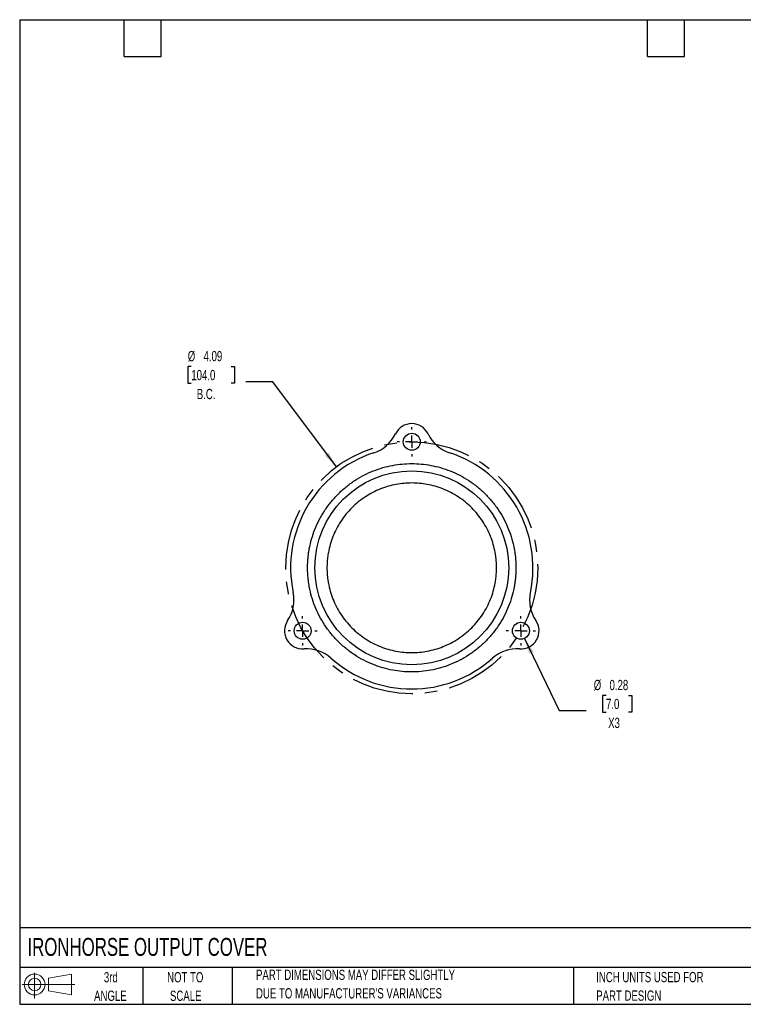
# Model space of a CAD drawing. Header units: inches. Extents: x 0.2 to 10.8, y 0.2 to 8.2.
# Tile 1 of 2: x 0.2 to 6.1, y 0.2 to 8.2. Entities that reach past the tile are written whole.
import ezdxf

# ---------------------------------------------------------------- set-up
doc = ezdxf.new("R2010")
doc.units = ezdxf.units.IN
doc.header["$MEASUREMENT"] = 0
doc.linetypes.add('CENTERX2', pattern=[0.8, 0.5, -0.1, 0.1, -0.1])
doc.layers.add('CENTER', color=40, linetype='CENTERX2')
doc.layers.add('SLD-DEFPOINTS', color=7, linetype='Continuous')
doc.layers.add('DIMENSIONS', color=140, linetype='Continuous', lineweight=25)
doc.layers.add('TEXT', color=140, linetype='Continuous', lineweight=25)
doc.styles.add('SLDTEXTSTYLE0', font='TXT', dxfattribs={"width": 0.7})
doc.dimstyles.new('SLDDIMSTYLE0', dxfattribs={"dimtxt": 0.084961, "dimasz": 0.13, "dimexe": 0, "dimexo": 0.0625, "dimgap": 0.02124, "dimtad": 0, "dimtih": 1, "dimtoh": 1, "dimlfac": 2, "dimrnd": 1e-09, "dimzin": 12, "dimdsep": 46, "dimtxsty": 'SLDTEXTSTYLE0', "dimsah": 1, "dimcen": 0, "dimadec": 0, "dimazin": 3, "dimtfac": 1, "dimtofl": 0, "dimtmove": 0, "dimatfit": 3, "dimfxl": 0, "dimfrac": 2, "dimtolj": 1, "dimtzin": 12, "dimarcsym": 0})
doc.dimstyles.new('SLDDIMSTYLE1', dxfattribs={"dimtxt": 0.084961, "dimasz": 0.13, "dimexe": 0, "dimexo": 0.0625, "dimgap": 0.02124, "dimtad": 0, "dimtih": 1, "dimtoh": 1, "dimlfac": 2, "dimrnd": 1e-09, "dimdsep": 46, "dimtxsty": 'SLDTEXTSTYLE0', "dimsah": 1, "dimcen": 0, "dimadec": 0, "dimazin": 2, "dimtfac": 1, "dimtofl": 0, "dimtmove": 0, "dimatfit": 3, "dimfxl": 0, "dimfrac": 2, "dimtolj": 1, "dimtzin": 12, "dimarcsym": 0})

# ---------------------------------------------------------------- blocks, each defined once
blk = doc.blocks.new('Block11')
at = {"color": 7, "linetype": 'Continuous', "lineweight": 18}
for p, q in [((0.1019, 0.2091), (0.1019, 0)), ((0.2157, 0.1641), (0.4006, 0.1981)), ((0.2157, 0.0628), (0.2157, 0.1641)), ((0.4006, 0.1981), (0.4006, 0.0288)), ((0, 0.1135), (0.4281, 0.1135)), ((0.2157, 0.0628), (0.4006, 0.0288))]:
    blk.add_line(p, q, dxfattribs=at)
for radius in [0.0846, 0.0506]:
    blk.add_circle((0.1019, 0.1135), radius, dxfattribs=at)
blk = doc.blocks.new('Block12')
at = {"layer": 'SLD-DEFPOINTS'}
blk.add_blockref('Block11', (0, 0), dxfattribs=at)
blk = doc.blocks.new('SW_NOTE_0_2')
at = {"layer": 'TEXT', "color": 0, "char_height": 0.083333, "attachment_point": 1, "style": 'SLDTEXTSTYLE0'}
for s, insert in [('PART DIMENSIONS MAY DIFFER SLIGHTLY', (0, 0.1074)), ("DUE TO MANUFACTURER'S VARIANCES", (0, -0.0431))]:
    blk.add_mtext(s, dxfattribs=dict(at, insert=insert))
blk = doc.blocks.new('SW_NOTE_0_3')
at = {"layer": 'TEXT', "color": 0, "char_height": 0.08333, "attachment_point": 2, "style": 'SLDTEXTSTYLE0'}
for s, insert in [('NOT TO', (0.207, 0.1074)), ('SCALE', (0.2108, -0.0431))]:
    blk.add_mtext(s, dxfattribs=dict(at, insert=insert))
blk = doc.blocks.new('SW_NOTE_0_4')
at = {"layer": 'TEXT', "color": 0, "char_height": 0.08333, "attachment_point": 2, "style": 'SLDTEXTSTYLE0'}
for s, insert in [('3rd', (0.0911, 0.1074)), ('ANGLE', (0.0873, -0.0431))]:
    blk.add_mtext(s, dxfattribs=dict(at, insert=insert))
blk = doc.blocks.new('SW_NOTE_0_5')
at = {"layer": 'TEXT', "color": 0, "char_height": 0.083333, "attachment_point": 1, "style": 'SLDTEXTSTYLE0'}
for s, insert in [('INCH UNITS USED FOR', (0, 0.1074)), ('PART DESIGN', (0, -0.0431))]:
    blk.add_mtext(s, dxfattribs=dict(at, insert=insert))
blk = doc.blocks.new('_D')
at = {"layer": 'DIMENSIONS'}
for p, q in [((1.6444, 5.4319), (1.6159, 5.4319)), ((1.6159, 5.4319), (1.6159, 5.2969)), ((1.9676, 5.4319), (1.9961, 5.4319)), ((1.9961, 5.4319), (1.9961, 5.2969)), ((1.6159, 5.2969), (1.6444, 5.2969)), ((1.9961, 5.2969), (1.9676, 5.2969)), ((2.3059, 5.3086), (2.0871, 5.3086)), ((2.8227, 4.6167), (2.3059, 5.3086))]:
    blk.add_line(p, q, dxfattribs=at)
blk.add_solid([(2.8227, 4.6167), (2.761, 4.7329), (2.7289, 4.7089)], dxfattribs=at)
at = {"layer": 'DIMENSIONS', "char_height": 0.08333, "attachment_point": 1, "style": 'SLDTEXTSTYLE0'}
for s, insert in [('%%c', (1.6156, 5.5584)), ('4.09', (1.7439, 5.5584)), ('104.0', (1.6444, 5.4043)), ('B.C.', (1.6887, 5.2503))]:
    blk.add_mtext(s, dxfattribs=dict(at, insert=insert))
blk = doc.blocks.new('_D_1')
at = {"layer": 'DIMENSIONS'}
for p, q in [((4.3516, 3.2228), (4.6328, 2.6363)), ((5.0135, 2.7597), (4.985, 2.7597)), ((4.985, 2.7597), (4.985, 2.6247)), ((5.1953, 2.7597), (5.2238, 2.7597)), ((5.2238, 2.7597), (5.2238, 2.6247)), ((4.6328, 2.6363), (4.8515, 2.6363)), ((4.985, 2.6247), (5.0135, 2.6247)), ((5.2238, 2.6247), (5.1953, 2.6247))]:
    blk.add_line(p, q, dxfattribs=at)
blk.add_solid([(4.3516, 3.2228), (4.3898, 3.0969), (4.4259, 3.1142)], dxfattribs=at)
at = {"layer": 'DIMENSIONS', "char_height": 0.08333, "attachment_point": 1, "style": 'SLDTEXTSTYLE0'}
for s, insert in [('%%c', (4.914, 2.8861)), ('0.28', (5.0423, 2.8861)), ('7.0', (5.0135, 2.7321)), ('X3', (5.031, 2.578))]:
    blk.add_mtext(s, dxfattribs=dict(at, insert=insert))
blk = doc.blocks.new('SW_CENTERMARKSYMBOL_0')
at = {"layer": 'CENTER', "color": 0}
for p, q in [((0, 0.1), (0, 0.1189)), ((-0.1, 0), (-0.1189, 0)), ((0, 0), (-0.05, 0)), ((0, 0), (0, 0.05)), ((0, 0), (0, -0.05)), ((0, 0), (0.05, 0)), ((0.1, 0), (0.1189, 0)), ((0, -0.1), (0, -0.1189))]:
    blk.add_line(p, q, dxfattribs=at)
blk = doc.blocks.new('SW_CENTERMARKSYMBOL_1')
at = {"layer": 'CENTER', "color": 0}
for p, q in [((0, 0.1), (0, 0.1189)), ((-0.1, 0), (-0.1189, 0)), ((0, 0), (-0.05, 0)), ((0, 0), (0, 0.05)), ((0, 0), (0, -0.05)), ((0, 0), (0.05, 0)), ((0.1, 0), (0.1189, 0)), ((0, -0.1), (0, -0.1189))]:
    blk.add_line(p, q, dxfattribs=at)
blk = doc.blocks.new('SW_CENTERMARKSYMBOL_2')
at = {"layer": 'CENTER', "color": 0}
for p, q in [((0, 0.1), (0, 0.1189)), ((-0.1, 0), (-0.1189, 0)), ((0, 0), (-0.05, 0)), ((0, 0), (0, 0.05)), ((0, 0), (0, -0.05)), ((0, 0), (0.05, 0)), ((0.1, 0), (0.1189, 0)), ((0, -0.1), (0, -0.1189))]:
    blk.add_line(p, q, dxfattribs=at)

msp = doc.modelspace()

# ---------------------------------------------------------------- linework, layer by layer
for centre, radius in [((3.4354, 4.8203), 0.0689), ((3.4354, 3.7967), 0.7874), ((2.5489, 3.2849), 0.0689), ((4.3218, 3.2849), 0.0689)]:
    msp.add_circle(centre, radius)
for centre, radius, start, end in [((3.4354, 4.8203), 0.1476, 25.69967, 154.30033), ((3.0363, 5.0124), 0.2953, 288.1745, 334.30033), ((3.8345, 5.0124), 0.2953, 205.69967, 251.8255), ((3.4354, 3.7967), 0.9843, 108.1745, 191.8255), ((3.4354, 3.7967), 0.9843, 348.1745, 71.8255), ((2.183, 3.5345), 0.2953, 325.69967, 11.8255), ((4.6877, 3.5345), 0.2953, 168.1745, 214.30033), ((2.5489, 3.2849), 0.1476, 145.69967, 274.30033), ((4.3218, 3.2849), 0.1476, 265.69967, 34.30033), ((2.5821, 2.8432), 0.2953, 48.1745, 94.30033), ((4.2886, 2.8432), 0.2953, 85.69967, 131.8255), ((3.4354, 3.7967), 0.9843, 228.1745, 311.8255)]:
    msp.add_arc(centre, radius, start, end)
for points, knots in [([(2.5889, 3.7967), (2.5889, 3.801), (2.589, 3.8096), (2.5893, 3.8225), (2.5898, 3.8354), (2.5904, 3.8483), (2.5913, 3.8612), (2.5924, 3.874), (2.5937, 3.8869), (2.5952, 3.8997), (2.5968, 3.9125), (2.5987, 3.9252), (2.6008, 3.938), (2.607, 3.9734), (2.6206, 4.031), (2.6475, 4.1098), (2.6825, 4.1867), (2.726, 4.2612), (2.7772, 4.3314), (2.8358, 4.3963), (2.9007, 4.4549), (2.9709, 4.5061), (3.0453, 4.5496), (3.1222, 4.5846), (3.2011, 4.6115), (3.2796, 4.63), (3.3579, 4.6408), (3.4354, 4.6443), (3.5128, 4.6408), (3.5911, 4.63), (3.6696, 4.6115), (3.7485, 4.5846), (3.8254, 4.5496), (3.8999, 4.5061), (3.97, 4.4549), (4.035, 4.3963), (4.0936, 4.3314), (4.1447, 4.2612), (4.1883, 4.1867), (4.2232, 4.1098), (4.2502, 4.031), (4.2647, 3.9692), (4.2721, 3.9253), (4.2757, 3.8997), (4.2784, 3.874), (4.2804, 3.8483), (4.2816, 3.8225), (4.2817, 3.8053), (4.2818, 3.7967)], [0, 0, 0, 0, 0.004866, 0.009726, 0.014581, 0.019433, 0.024283, 0.029132, 0.033981, 0.038831, 0.043683, 0.048539, 0.0534, 0.058266, 0.089135, 0.120009, 0.152165, 0.184325, 0.217166, 0.25001, 0.282851, 0.315695, 0.347852, 0.380012, 0.410881, 0.441755, 0.470876, 0.500001, 0.529122, 0.558247, 0.589116, 0.61999, 0.652146, 0.684306, 0.717147, 0.749991, 0.782832, 0.815676, 0.847833, 0.879993, 0.910862, 0.941736, 0.951461, 0.961168, 0.970867, 0.980566, 0.990274, 1, 1, 1, 1]), ([(4.1243, 3.7967), (4.1243, 3.8005), (4.1243, 3.8082), (4.124, 3.8196), (4.1235, 3.8311), (4.1229, 3.8425), (4.122, 3.8539), (4.121, 3.8653), (4.1197, 3.8767), (4.1183, 3.8881), (4.1167, 3.8994), (4.1149, 3.9108), (4.1097, 3.9402), (4.0986, 3.9874), (4.0767, 4.0516), (4.0482, 4.1142), (4.0128, 4.1748), (3.9711, 4.2319), (3.9234, 4.2847), (3.8706, 4.3324), (3.8134, 4.3741), (3.7528, 4.4095), (3.6903, 4.438), (3.6261, 4.4599), (3.5622, 4.4749), (3.4984, 4.4838), (3.4354, 4.4866), (3.3723, 4.4838), (3.3086, 4.4749), (3.2447, 4.4599), (3.1805, 4.438), (3.1179, 4.4095), (3.0573, 4.3741), (3.0002, 4.3324), (2.9473, 4.2847), (2.8996, 4.2319), (2.858, 4.1748), (2.8226, 4.1142), (2.7941, 4.0516), (2.7722, 3.9874), (2.7603, 3.9371), (2.7543, 3.9013), (2.7514, 3.8805), (2.7492, 3.8597), (2.7476, 3.8387), (2.7466, 3.8177), (2.7465, 3.8037), (2.7464, 3.7967)], [0, 0, 0, 0, 0.005307, 0.010608, 0.015904, 0.021197, 0.026487, 0.031776, 0.037067, 0.042359, 0.047656, 0.052957, 0.058266, 0.089135, 0.120009, 0.152165, 0.184325, 0.217165, 0.25001, 0.28285, 0.315695, 0.347851, 0.380012, 0.410881, 0.441755, 0.470875, 0.500001, 0.529121, 0.558247, 0.589116, 0.61999, 0.652146, 0.684306, 0.717146, 0.749991, 0.782831, 0.815676, 0.847832, 0.879993, 0.910862, 0.941736, 0.951461, 0.961168, 0.970867, 0.980565, 0.990274, 1, 1, 1, 1]), ([(4.2818, 3.7967), (4.2818, 3.7924), (4.2818, 3.7838), (4.2815, 3.7708), (4.281, 3.7579), (4.2803, 3.7451), (4.2794, 3.7322), (4.2783, 3.7194), (4.277, 3.7065), (4.2756, 3.6937), (4.2739, 3.6809), (4.272, 3.6682), (4.27, 3.6554), (4.2637, 3.62), (4.2502, 3.5624), (4.2233, 3.4836), (4.1883, 3.4067), (4.1447, 3.3322), (4.0936, 3.262), (4.035, 3.1971), (3.97, 3.1385), (3.8999, 3.0873), (3.8254, 3.0438), (3.7485, 3.0088), (3.6696, 2.9819), (3.5911, 2.9634), (3.5128, 2.9526), (3.4354, 2.9491), (3.3579, 2.9526), (3.2796, 2.9634), (3.2011, 2.9819), (3.1222, 3.0088), (3.0453, 3.0438), (2.9709, 3.0873), (2.9007, 3.1385), (2.8358, 3.1971), (2.7772, 3.262), (2.726, 3.3322), (2.6825, 3.4066), (2.6475, 3.4835), (2.6206, 3.5624), (2.606, 3.6242), (2.5986, 3.6681), (2.5951, 3.6937), (2.5923, 3.7193), (2.5904, 3.7451), (2.5891, 3.7709), (2.589, 3.7881), (2.5889, 3.7967)], [0, 0, 0, 0, 0.004866, 0.009726, 0.014581, 0.019433, 0.024283, 0.029132, 0.033981, 0.038831, 0.043683, 0.048539, 0.0534, 0.058266, 0.089135, 0.120009, 0.152165, 0.184325, 0.217166, 0.25001, 0.282851, 0.315695, 0.347852, 0.380012, 0.410881, 0.441755, 0.470876, 0.500001, 0.529122, 0.558247, 0.589116, 0.61999, 0.652146, 0.684306, 0.717147, 0.749991, 0.782832, 0.815676, 0.847833, 0.879993, 0.910862, 0.941736, 0.951461, 0.961168, 0.970867, 0.980566, 0.990274, 1, 1, 1, 1]), ([(2.7464, 3.7967), (2.7464, 3.7929), (2.7464, 3.7852), (2.7467, 3.7737), (2.7472, 3.7623), (2.7479, 3.7509), (2.7487, 3.7394), (2.7498, 3.728), (2.751, 3.7167), (2.7524, 3.7053), (2.7541, 3.694), (2.7559, 3.6826), (2.7611, 3.6532), (2.7722, 3.606), (2.7941, 3.5418), (2.8226, 3.4792), (2.858, 3.4186), (2.8996, 3.3615), (2.9473, 3.3087), (3.0002, 3.261), (3.0573, 3.2193), (3.1179, 3.1839), (3.1805, 3.1554), (3.2447, 3.1335), (3.3086, 3.1185), (3.3723, 3.1096), (3.4354, 3.1068), (3.4984, 3.1096), (3.5622, 3.1185), (3.6261, 3.1335), (3.6902, 3.1554), (3.7528, 3.1839), (3.8134, 3.2193), (3.8706, 3.261), (3.9234, 3.3087), (3.9711, 3.3615), (4.0128, 3.4186), (4.0482, 3.4792), (4.0767, 3.5418), (4.0986, 3.606), (4.1104, 3.6563), (4.1165, 3.692), (4.1193, 3.7129), (4.1216, 3.7337), (4.1232, 3.7547), (4.1242, 3.7757), (4.1243, 3.7897), (4.1243, 3.7967)], [0, 0, 0, 0, 0.005307, 0.010608, 0.015904, 0.021197, 0.026487, 0.031776, 0.037067, 0.042359, 0.047656, 0.052957, 0.058266, 0.089135, 0.120009, 0.152165, 0.184325, 0.217165, 0.25001, 0.28285, 0.315695, 0.347851, 0.380012, 0.410881, 0.441755, 0.470875, 0.500001, 0.529121, 0.558247, 0.589116, 0.61999, 0.652146, 0.684306, 0.717146, 0.749991, 0.782831, 0.815676, 0.847832, 0.879993, 0.910862, 0.941736, 0.951461, 0.961168, 0.970867, 0.980565, 0.990274, 1, 1, 1, 1])]:
    msp.add_open_spline(points, degree=3, knots=knots)
at = {"layer": 'CENTER', "linetype": 'CENTERX2'}
msp.add_circle((3.4354, 3.7967), 1.0236, dxfattribs=at)
at = {"layer": 'TEXT'}
for p, q in [((0.25, 8.25), (10.75, 8.25)), ((0.25, 8.25), (0.25, 0.25)), ((1.1, 7.95), (1.1, 8.25)), ((1.4, 7.95), (1.4, 8.25)), ((5.35, 7.95), (5.35, 8.25)), ((5.65, 7.95), (5.65, 8.25)), ((1.1, 7.95), (1.4, 7.95)), ((5.35, 7.95), (5.65, 7.95)), ((10.75, 0.8711), (0.25, 0.8711)), ((10.75, 0.55), (0.25, 0.55)), ((1.25, 0.55), (1.25, 0.25)), ((1.9768, 0.55), (1.9768, 0.25)), ((4.7499, 0.55), (4.7499, 0.25)), ((0.25, 0.25), (10.75, 0.25))]:
    msp.add_line(p, q, dxfattribs=at)

# ---------------------------------------------------------------- block references
at = {"layer": 'CENTER'}
for name, p in [('SW_CENTERMARKSYMBOL_0', (3.4354, 4.8203)), ('SW_CENTERMARKSYMBOL_2', (2.5489, 3.2849)), ('SW_CENTERMARKSYMBOL_1', (4.3218, 3.2849))]:
    msp.add_blockref(name, p, dxfattribs=at)
at = {"layer": 'SLD-DEFPOINTS'}
msp.add_blockref('Block12', (0.2692, 0.2974), dxfattribs=at)
at = {"layer": 'TEXT'}
for name, p in [('SW_NOTE_0_4', (0.8995, 0.4043)), ('SW_NOTE_0_3', (1.3881, 0.4043)), ('SW_NOTE_0_2', (2.1701, 0.4241)), ('SW_NOTE_0_5', (4.9342, 0.4055))]:
    msp.add_blockref(name, p, dxfattribs=at)

# ---------------------------------------------------------------- texts
at = {"layer": 'TEXT', "insert": (0.3136, 0.7894), "char_height": 0.145833, "attachment_point": 1, "style": 'SLDTEXTSTYLE0'}
msp.add_mtext('IRONHORSE OUTPUT COVER', dxfattribs=at)

# ---------------------------------------------------------------- dimensions: what is measured, and where the dimension line sits
at = {"layer": 'DIMENSIONS'}
for p1, p2, text, dimstyle, picture, middle in [((4.048, 2.9766), (2.8227, 4.6167), '<>\\PB.C.', 'SLDDIMSTYLE0', '_D', (1.806, 5.3644)), ((4.2921, 3.347), (4.3516, 3.2228), '<>\\PX3', 'SLDDIMSTYLE1', '_D_1', (5.1044, 2.6922))]:
    dim = msp.add_diameter_dim_2p(p1=p1, p2=p2, text=text, dimstyle=dimstyle, dxfattribs=at)
    dim.commit()
    dim.dimension.update_dxf_attribs({"geometry": picture, "text_midpoint": middle, "dimtype": 163})

doc.saveas('drawing.dxf')
